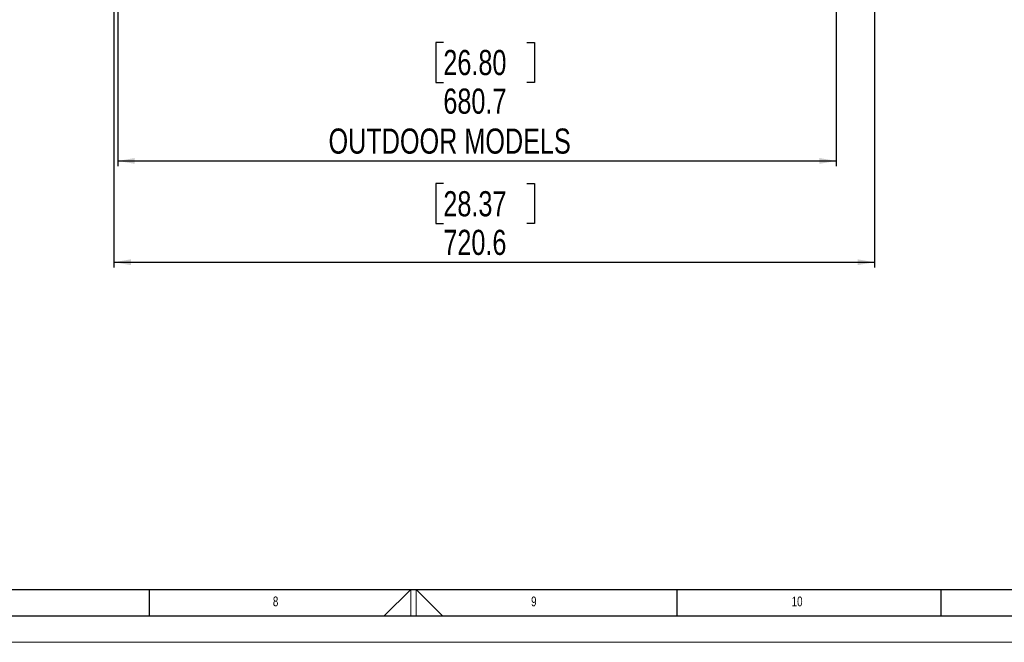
# Model space of a CAD drawing. Header units: millimetres. Extents: x 0 to 4205, y 0 to 2970.
# Tile 19 of 30: x 1754 to 2687, y 0 to 590. Entities that reach past the tile are written whole.
import ezdxf

# ---------------------------------------------------------------- set-up
doc = ezdxf.new("R2010")
doc.units = ezdxf.units.MM
doc.header["$LTSCALE"] = 5
doc.layers.add('FORMAT', color=7, linetype='Continuous')
doc.layers.add('SLD-0', color=7, linetype='Continuous')
doc.styles.add('SLDTEXTSTYLE0', font='TXT', dxfattribs={"width": 0.75})
doc.dimstyles.new('SLDDIMSTYLE0', dxfattribs={"dimtxt": 23.8125, "dimasz": 16, "dimexe": 0, "dimexo": 0.0625, "dimgap": 5.953125, "dimtad": 0, "dimtih": 1, "dimtoh": 1, "dimdec": 1, "dimrnd": 1e-09, "dimzin": 12, "dimdsep": 46, "dimtxsty": 'SLDTEXTSTYLE0', "dimsah": 1, "dimcen": 0.09, "dimadec": 0, "dimazin": 3, "dimtfac": 1, "dimtdec": 1, "dimtofl": 0, "dimtmove": 0, "dimatfit": 3, "dimfxl": 1, "dimfrac": 2, "dimtolj": 1, "dimtzin": 12, "dimarcsym": 0})

# ---------------------------------------------------------------- blocks, each defined once
blk = doc.blocks.new('_D_16')
at = {"layer": 'SLD-0', "color": 7, "transparency": 16777216}
for p, q in [((2564.35, 717.56), (2564.35, 355.01)), ((1843.77, 683.5), (1843.77, 355.01)), ((2155.86, 434.43), (2148.61, 434.43)), ((2148.61, 434.43), (2148.61, 396.59)), ((2235.01, 434.43), (2242.25, 434.43)), ((2242.25, 434.43), (2242.25, 396.59)), ((2148.61, 396.59), (2155.86, 396.59)), ((2242.25, 396.59), (2235.01, 396.59)), ((1843.77, 360.01), (2564.35, 360.01))]:
    blk.add_line(p, q, dxfattribs=at)
for points in [[(1843.77, 360.01), (1859.77, 357.26), (1859.77, 362.76)], [(2564.35, 360.01), (2548.35, 362.76), (2548.35, 357.26)]]:
    blk.add_solid(points, dxfattribs=at)
at = {"layer": 'SLD-0', "color": 7, "transparency": 16777216, "char_height": 23.812, "attachment_point": 1, "style": 'SLDTEXTSTYLE0'}
for s, insert in [('28.37', (2155.86, 427.29)), ('720.6', (2155.86, 390.71))]:
    blk.add_mtext(s, dxfattribs=dict(at, insert=insert))
blk = doc.blocks.new('_D_17')
at = {"layer": 'SLD-0', "color": 7, "transparency": 16777216}
for p, q in [((2528.13, 606.61), (2528.13, 450.94)), ((1847.47, 599.96), (1847.47, 450.94)), ((2155.86, 568.19), (2148.61, 568.19)), ((2148.61, 568.19), (2148.61, 530.36)), ((2235.01, 568.19), (2242.25, 568.19)), ((2242.25, 568.19), (2242.25, 530.36)), ((2148.61, 530.36), (2155.86, 530.36)), ((2242.25, 530.36), (2235.01, 530.36)), ((1847.47, 455.94), (2528.13, 455.94))]:
    blk.add_line(p, q, dxfattribs=at)
for points in [[(1847.47, 455.94), (1863.47, 453.19), (1863.47, 458.69)], [(2528.13, 455.94), (2512.13, 458.69), (2512.13, 453.19)]]:
    blk.add_solid(points, dxfattribs=at)
at = {"layer": 'SLD-0', "color": 7, "transparency": 16777216, "attachment_point": 1, "style": 'SLDTEXTSTYLE0'}
for s, insert, char_height in [('26.80', (2155.86, 561.05), 23.812), ('680.7', (2155.86, 524.47), 23.812), ('OUTDOOR MODELS', (2047.05, 486.64), 23.8125)]:
    blk.add_mtext(s, dxfattribs=dict(at, insert=insert, char_height=char_height))

msp = doc.modelspace()

# ---------------------------------------------------------------- linework, layer by layer
at = {"color": 7, "linetype": 'Continuous', "lineweight": 18}
for p, q in [((2099.834048, 25.00005), (2125, 50.00005)), ((2125, 50.00005), (2125, 25.00005)), ((2130, 50.00005), (2130, 25.00005)), ((2155.049965, 25.00005), (2130, 50.00005)), ((0.000021, 0.00005), (4205.000021, 0.00005))]:
    msp.add_line(p, q, dxfattribs=at)
at = {"layer": 'FORMAT'}
for p, q in [((100.000021, 50.00005), (4155.000021, 50.00005)), ((1877.500021, 25.00005), (1877.500021, 50.00005)), ((2377.500021, 25.00005), (2377.500021, 50.00005)), ((2627.500021, 25.00005), (2627.500021, 50.00005)), ((75.000021, 25.00005), (4180.000021, 25.00005))]:
    msp.add_line(p, q, dxfattribs=at)

# ---------------------------------------------------------------- texts
at = {"layer": 'FORMAT', "attachment_point": 1, "style": 'SLDTEXTSTYLE0'}
for s, insert, char_height in [('8', (1994.327759, 43.340157), 9.260417), ('9', (2238.999626, 43.340157), 9.260417), ('10', (2485.874626, 43.340157), 9.2604167)]:
    msp.add_mtext(s, dxfattribs=dict(at, insert=insert, char_height=char_height))

# ---------------------------------------------------------------- dimensions: what is measured, and where the dimension line sits
at = {"layer": 'SLD-0', "color": 7}
dim = msp.add_linear_dim(base=(2564.352962, 399.634503), p1=(1843.774589, 688.495899), p2=(2564.352962, 722.559545), dimstyle='SLDDIMSTYLE0', dxfattribs=at)
dim.commit()
dim.dimension.update_dxf_attribs({"geometry": '_D_16', "text_midpoint": (2195.434485, 399.634503), "dimtype": 160})
dim = msp.add_linear_dim(base=(2528.127762, 514.480105), p1=(1847.471176, 604.962345), p2=(2528.127762, 611.612345), text='<>\\POUTDOOR MODELS', dimstyle='SLDDIMSTYLE0', dxfattribs=at)
dim.commit()
dim.dimension.update_dxf_attribs({"geometry": '_D_17', "text_midpoint": (2195.434485, 514.480105), "dimtype": 160})

doc.saveas('drawing.dxf')
